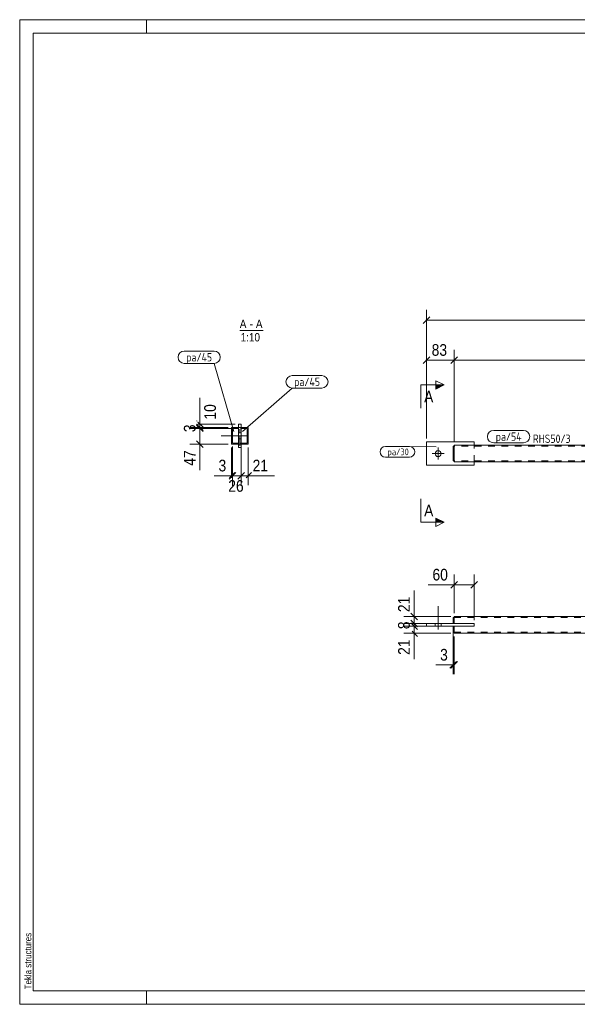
# Model space of a CAD drawing. Header units: millimetres. Extents: x 1 to 419, y 1 to 296.
# Tile 1 of 2: x 1 to 168, y 1 to 296. Entities that reach past the tile are written whole.
import ezdxf

# ---------------------------------------------------------------- set-up
doc = ezdxf.new("R2010")
doc.units = ezdxf.units.MM
for name, pattern in [('XKITLINE00', [0]), ('XKITLINE02', [4, 2, -2]), ('XKITLINE03', [6, 3, -1, 1, -1])]:
    doc.linetypes.add(name, pattern=pattern)
for name, color, linetype, lineweight in [('Bemassung', 1, 'Continuous', 0), ('Schnitt', 6, 'Continuous', 0), ('Schrauben', 7, 'Continuous', 0), ('Teil', 7, 'Continuous', 0), ('Text', 5, 'Continuous', 0), ('Ueberschrift', 7, 'Continuous', 0), ('Zeichnungsrahmen', 3, 'Continuous', 0)]:
    doc.layers.add(name, color=color, linetype=linetype, lineweight=lineweight)
doc.styles.add('ARIAL', font='ARIAL.TTF')
doc.styles.add('ISOCPEUR', font='ISOCPEUR.TTF')

msp = doc.modelspace()

# ---------------------------------------------------------------- hatches: boundary and pattern name
at = {"layer": 'Schnitt'}
for points in [[(125.72, 186.57), (128.22, 186.57), (125.72, 185.32)], [(125.72, 146.68), (128.22, 145.43), (125.72, 145.43)]]:
    msp.add_hatch(color=256, dxfattribs=at).paths.add_polyline_path(points, flags=17)

# ---------------------------------------------------------------- linework, layer by layer
at = {"layer": 'Bemassung', "linetype": 'XKITLINE00', "lineweight": 0}
for p, q in [((123.91, 206.99), (121.93, 205.01)), ((122.92, 170.5), (122.92, 209.05)), ((122.92, 206), (299.68, 206)), ((123.91, 194.99), (121.93, 193.01)), ((122.92, 170.5), (122.92, 197.05)), ((132.21, 194.99), (130.23, 193.01)), ((132.21, 194.99), (130.23, 193.01)), ((131.22, 169.5), (131.22, 197.05)), ((131.22, 169.5), (131.22, 197.05)), ((122.92, 194), (131.22, 194)), ((131.22, 194), (291.38, 194)), ((55.01, 174.86), (55.01, 182.67)), ((55.01, 174.86), (55.01, 182.67)), ((54.02, 175.85), (54.16, 175.7)), ((54.02, 174.85), (56, 172.87)), ((54.02, 174.55), (56, 172.57)), ((54.41, 175.46), (56, 173.87)), ((65.61, 174.86), (54.41, 174.86)), ((54.41, 174.46), (56, 172.87)), ((54.41, 174.16), (56, 172.57)), ((55.01, 173.86), (55.01, 174.86)), ((63.51, 173.86), (51.96, 173.86)), ((66.41, 173.56), (51.96, 173.56)), ((63.51, 173.86), (54.41, 173.86)), ((66.41, 173.56), (54.41, 173.56)), ((55.01, 173.56), (55.01, 173.86)), ((55.01, 168.86), (55.01, 173.56)), ((63.51, 168.86), (51.96, 168.86)), ((54.02, 169.85), (56, 167.87)), ((55.01, 168.86), (55.01, 161.04)), ((55.01, 168.86), (55.01, 161.04)), ((64.81, 168.16), (64.81, 158.76)), ((64.81, 168.16), (64.81, 156.31)), ((67.41, 168.16), (67.41, 156.31)), ((67.41, 168.16), (67.41, 158.76)), ((64.51, 167.86), (64.51, 158.76)), ((69.51, 167.86), (69.51, 156.56)), ((64.51, 159.36), (59.29, 159.36)), ((64.51, 159.36), (59.29, 159.36)), ((65.8, 160.35), (63.82, 158.37)), ((65.5, 160.35), (63.91, 158.76)), ((65.8, 160.35), (64.21, 158.76)), ((64.51, 159.36), (64.81, 159.36)), ((64.81, 159.36), (67.41, 159.36)), ((68.4, 160.35), (66.42, 158.37)), ((68.4, 160.35), (66.81, 158.76)), ((67.41, 159.36), (69.51, 159.36)), ((70.5, 160.35), (68.91, 158.76)), ((69.51, 159.36), (77.33, 159.36)), ((69.51, 159.36), (77.33, 159.36)), ((132.21, 127.67), (130.23, 125.69)), ((131.22, 118.18), (131.22, 129.73)), ((138.21, 127.67), (136.23, 125.69)), ((137.22, 116.08), (137.22, 129.73)), ((119.22, 117.18), (119.22, 125)), ((119.22, 117.18), (119.22, 125)), ((131.22, 126.68), (123.41, 126.68)), ((131.22, 126.68), (123.41, 126.68)), ((131.22, 126.68), (137.22, 126.68)), ((118.23, 118.17), (120.21, 116.19)), ((130.22, 117.18), (116.17, 117.18)), ((130.22, 115.08), (116.17, 115.08)), ((118.23, 116.07), (120.21, 114.09)), ((118.23, 115.27), (120.21, 113.29)), ((118.62, 115.68), (120.21, 114.09)), ((130.22, 115.08), (118.62, 115.08)), ((119.22, 115.08), (119.22, 117.18)), ((119.22, 114.28), (119.22, 115.08)), ((130.22, 114.28), (116.17, 114.28)), ((130.22, 112.18), (116.17, 112.18)), ((118.62, 114.88), (120.21, 113.29)), ((130.22, 114.28), (118.62, 114.28)), ((118.62, 112.78), (120.21, 111.19)), ((119.22, 112.18), (119.22, 114.28)), ((119.22, 112.18), (119.22, 104.37)), ((119.22, 112.18), (119.22, 104.37)), ((130.92, 114.08), (130.92, 99.88)), ((131.22, 111.18), (131.22, 99.88)), ((131.91, 103.67), (129.93, 101.69)), ((132.21, 103.67), (130.23, 101.69)), ((130.92, 102.68), (125.7, 102.68)), ((130.92, 102.68), (125.7, 102.68)), ((130.92, 102.68), (131.22, 102.68))]:
    msp.add_line(p, q, dxfattribs=at)
at = {"layer": 'Bemassung'}
for p in [(122.92, 206), (122.92, 194), (131.22, 194), (131.22, 194), (55.01, 174.86), (55.01, 173.86), (55.01, 173.86), (55.01, 173.56), (55.01, 173.56), (55.01, 168.86), (64.51, 159.36), (64.81, 159.36), (64.81, 159.36), (67.41, 159.36), (67.41, 159.36), (69.51, 159.36), (131.22, 126.68), (137.22, 126.68), (119.22, 117.18), (119.22, 115.08), (119.22, 115.08), (119.22, 114.28), (119.22, 114.28), (119.22, 112.18), (130.92, 102.68), (131.22, 102.68)]:
    msp.add_point(p, dxfattribs=at)
at = {"layer": 'Schnitt', "linetype": 'XKITLINE00', "lineweight": 0}
for p, q in [((121.22, 186.57), (121.22, 179.57)), ((121.22, 186.57), (128.22, 186.57)), ((125.72, 185.32), (125.72, 187.82)), ((125.72, 187.82), (128.22, 186.57)), ((128.22, 186.57), (125.72, 185.32)), ((121.22, 145.43), (121.22, 152.43)), ((121.22, 145.43), (128.22, 145.43)), ((128.22, 145.43), (125.72, 146.68)), ((125.72, 146.68), (125.72, 144.18)), ((128.22, 145.43), (125.72, 144.18))]:
    msp.add_line(p, q, dxfattribs=at)
at = {"layer": 'Schrauben', "linetype": 'XKITLINE00', "lineweight": 0}
for p, q in [((68.41, 171.36), (61.41, 171.36)), ((67.41, 172.26), (66.61, 172.26)), ((67.41, 170.46), (66.61, 170.46)), ((128.22, 166), (124.62, 166)), ((126.42, 167.8), (126.42, 164.2)), ((126.42, 113.28), (126.42, 120.28)), ((125.52, 114.28), (125.52, 115.08)), ((127.32, 114.28), (127.32, 115.08))]:
    msp.add_line(p, q, dxfattribs=at)
msp.add_circle((126.42, 166), 0.9, dxfattribs=at)
at = {"layer": 'Teil', "linetype": 'XKITLINE00', "lineweight": 0}
for p, q in [((66.61, 167.86), (66.61, 174.86)), ((66.61, 174.86), (67.41, 174.86)), ((67.41, 167.86), (67.41, 174.86)), ((64.51, 173.86), (66.61, 173.86)), ((64.51, 173.86), (64.51, 168.86)), ((66.61, 173.56), (64.81, 173.56)), ((64.81, 173.56), (64.81, 169.16)), ((69.51, 173.86), (67.41, 173.86)), ((67.41, 173.56), (69.21, 173.56)), ((69.21, 169.16), (69.21, 173.56)), ((69.51, 168.86), (69.51, 173.86)), ((64.51, 168.86), (66.61, 168.86)), ((64.81, 169.16), (66.61, 169.16)), ((67.41, 169.16), (69.21, 169.16)), ((69.51, 168.86), (67.41, 168.86)), ((137.22, 169.5), (122.92, 169.5)), ((122.92, 169.5), (122.92, 162.5)), ((130.92, 168.2), (130.92, 163.8)), ((131.22, 168.2), (130.92, 168.2)), ((131.22, 163.5), (131.22, 168.5)), ((131.22, 168.5), (291.38, 168.5)), ((137.22, 168.5), (137.22, 169.5)), ((66.61, 167.86), (67.41, 167.86)), ((122.92, 162.5), (137.22, 162.5)), ((130.92, 163.8), (131.22, 163.8)), ((291.38, 163.5), (131.22, 163.5)), ((137.22, 162.5), (137.22, 163.5)), ((137.22, 115.08), (122.92, 115.08)), ((122.92, 115.08), (122.92, 114.28)), ((130.92, 116.88), (130.92, 115.08)), ((131.22, 116.88), (130.92, 116.88)), ((131.22, 117.18), (131.22, 115.08)), ((131.22, 117.18), (291.38, 117.18)), ((137.22, 114.28), (137.22, 115.08)), ((122.92, 114.28), (137.22, 114.28)), ((130.92, 114.28), (130.92, 112.48)), ((130.92, 112.48), (131.22, 112.48)), ((131.22, 114.28), (131.22, 112.18)), ((131.22, 112.18), (291.38, 112.18))]:
    msp.add_line(p, q, dxfattribs=at)
at = {"layer": 'Teil', "linetype": 'XKITLINE03', "lineweight": 0}
for p, q in [((67.01, 168.36), (67.01, 174.36)), ((64.01, 171.36), (70.01, 171.36))]:
    msp.add_line(p, q, dxfattribs=at)
at = {"layer": 'Teil', "linetype": 'XKITLINE02', "lineweight": 0}
for p, q in [((64.81, 169.16), (64.81, 173.56)), ((64.81, 173.56), (66.61, 173.56)), ((66.61, 173.86), (67.41, 173.86)), ((66.61, 173.86), (66.61, 173.56)), ((69.21, 173.56), (66.61, 173.56)), ((66.61, 169.16), (66.61, 173.56)), ((67.41, 173.86), (67.41, 173.56)), ((67.41, 169.16), (67.41, 173.56)), ((69.21, 173.56), (69.21, 169.16)), ((64.81, 169.16), (66.61, 169.16)), ((69.21, 169.16), (66.61, 169.16)), ((66.61, 169.16), (66.61, 168.86)), ((67.41, 168.86), (66.61, 168.86)), ((67.41, 168.86), (67.41, 169.16)), ((130.92, 163.8), (130.92, 168.2)), ((130.92, 168.2), (131.22, 168.2)), ((291.38, 168.2), (131.22, 168.2)), ((131.22, 168.2), (131.22, 168.18)), ((131.22, 163.8), (131.22, 168.2)), ((131.22, 163.8), (131.22, 168.2)), ((131.22, 168.18), (131.22, 168.11)), ((137.22, 168.5), (137.22, 168.2)), ((137.22, 168.45), (137.22, 168.5)), ((137.22, 168.45), (137.22, 168.5)), ((137.22, 168.2), (137.22, 168.45)), ((137.22, 163.5), (137.22, 168.45)), ((131.22, 168.11), (131.22, 168.01)), ((130.92, 163.8), (131.22, 163.8)), ((291.38, 163.8), (131.22, 163.8)), ((131.22, 163.5), (131.22, 163.55)), ((137.22, 163.5), (137.22, 163.8)), ((130.92, 115.08), (131.22, 115.08)), ((131.22, 116.88), (291.38, 116.88)), ((131.22, 115.08), (131.22, 116.88)), ((137.22, 115.08), (131.22, 115.08)), ((137.22, 114.28), (137.22, 115.08)), ((130.92, 114.28), (131.22, 114.28)), ((131.22, 114.28), (137.22, 114.28)), ((131.22, 112.48), (131.22, 114.28)), ((131.22, 112.51), (131.22, 112.55)), ((131.22, 112.55), (131.22, 112.51)), ((131.22, 112.55), (131.22, 112.48)), ((131.22, 112.51), (131.22, 112.48)), ((131.22, 112.48), (131.22, 112.51)), ((131.22, 112.48), (291.38, 112.48))]:
    msp.add_line(p, q, dxfattribs=at)
at = {"layer": 'Text', "linetype": 'XKITLINE00', "lineweight": 0}
for p, q in [((50.31, 196.71), (59.25, 196.71)), ((50.31, 193.01), (59.25, 193.01)), ((65.2, 172.65), (59.25, 193.01)), ((82.65, 189.35), (91.58, 189.35)), ((67.8, 172.65), (82.65, 185.65)), ((82.65, 185.65), (91.58, 185.65)), ((143.07, 172.93), (152.01, 172.93)), ((152.01, 169.23), (143.07, 169.23)), ((110.6, 168.12), (117.82, 168.12)), ((125.81, 168.07), (117.82, 168.12)), ((117.82, 164.92), (110.6, 164.92))]:
    msp.add_line(p, q, dxfattribs=at)
for centre, radius, start, end in [((50.31, 194.86), 1.85, 90, 270), ((59.25, 194.86), 1.85, 270, 90), ((82.65, 187.5), 1.85, 90, 270), ((91.58, 187.5), 1.85, 270, 90), ((143.07, 171.08), 1.85, 90, 270), ((152.01, 171.08), 1.85, 270, 90), ((110.6, 166.52), 1.6, 90, 270), ((117.82, 166.52), 1.6, 270, 90)]:
    msp.add_arc(centre, radius, start, end, dxfattribs=at)
at = {"layer": 'Ueberschrift', "linetype": 'XKITLINE00', "lineweight": 0}
msp.add_line((66.97, 202.86), (74.02, 202.86), dxfattribs=at)
at = {"layer": 'Zeichnungsrahmen', "linetype": 'XKITLINE00', "lineweight": 0}
for p, q in [((419, 296), (1, 296)), ((1, 296), (1, 1)), ((39, 292), (39, 296)), ((415, 292), (5, 292)), ((5, 292), (5, 5)), ((5, 5), (415, 5)), ((39, 1), (39, 5)), ((1, 1), (419, 1))]:
    msp.add_line(p, q, dxfattribs=at)

# ---------------------------------------------------------------- texts
at = {"layer": 'Bemassung', "style": 'ARIAL', "width": 0.85}
for s, p in [('83', (124.48, 195.3)), ('3', (60.6, 160.66)), ('21', (70.82, 160.66)), ('26', (63.51, 154.56)), ('60', (124.72, 127.98)), ('3', (127.01, 103.98))]:
    msp.add_text(s, height=3.5, dxfattribs=at).set_placement(p)
for s, p in [('10', (59.81, 176.17)), ('3', (53.71, 172.41)), ('47', (53.71, 162.35)), ('21', (117.92, 118.5)), ('8', (117.92, 113.39)), ('21', (117.92, 105.68))]:
    msp.add_text(s, height=3.5, rotation=90.0002, dxfattribs=at).set_placement(p)
at = {"layer": 'Schnitt', "style": 'ARIAL', "width": 0.85}
for p in [(122.22, 181.32), (122.22, 147.18)]:
    msp.add_text('A', height=3.5, dxfattribs=at).set_placement(p)
at = {"layer": 'Text', "style": 'ISOCPEUR', "width": 0.85}
for s, height, p in [('pa/45', 2.5, (50.91, 193.61)), ('pa/45', 2.5, (83.25, 186.25)), ('pa/54', 2.5, (143.67, 169.83)), ('RHS50/3', 2.5, (154.8, 169.2)), ('pa/30', 2, (111.2, 165.52))]:
    msp.add_text(s, height=height, dxfattribs=at).set_placement(p)
at = {"layer": 'Ueberschrift', "style": 'ARIAL', "width": 0.85}
for s, p in [('A', (66.97, 203.61)), ('-', (69.94, 203.61)), ('A', (71.8, 203.61)), ('1:10', (67.25, 199.61))]:
    msp.add_text(s, height=2.5, dxfattribs=at).set_placement(p)
at = {"layer": 'Zeichnungsrahmen', "style": 'ARIAL', "width": 0.85}
msp.add_text('Tekla structures', height=2, rotation=90, dxfattribs=at).set_placement((4.5, 5.5))

doc.saveas('drawing.dxf')
